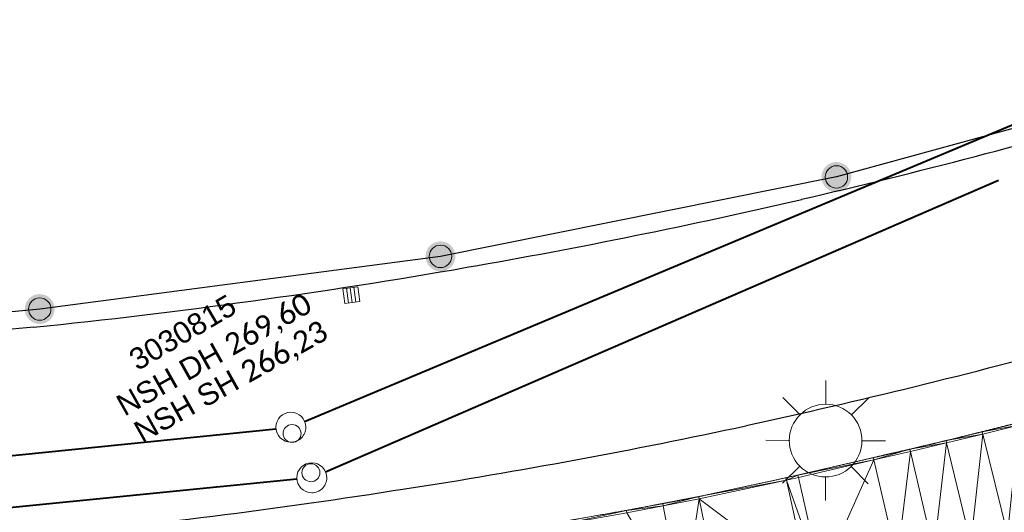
# Model space of a CAD drawing. Header units: millimetres. Extents: x 3402416 to 3403134, y 5267375 to 5268119.
# Tile 15 of 256: x 3402550 to 3402583, y 5267568 to 5267585. Entities that reach past the tile are written whole.
import ezdxf

# ---------------------------------------------------------------- set-up
doc = ezdxf.new("R2010")
doc.units = ezdxf.units.MM
doc.header["$MEASUREMENT"] = 0
doc.linetypes.add('100.4', pattern=[0])
doc.linetypes.add('100.5', pattern=[5.5, 3.9, -1.6])
for name, color, linetype, lineweight, true_color in [('ALKIS_Flurstuecksgrenze', 7, 'Continuous', 0, 0xffff80), ('ALKIS_Grenzpunkte_abgemarkt', 7, 'Continuous', 0, 0xffff80), ('ALKIS_Grenzpunkte_endgueltig', 7, 'Continuous', 0, 0x73d156), ('BetaPlan_SW_GW_Schachtnummer', 7, 'Continuous', 0, 0xa85100)]:
    doc.layers.add(name, color=color, linetype=linetype, lineweight=lineweight, true_color=true_color)
for name, color, linetype, lineweight in [('IVK_Fahrbahnrand', 7, 'Continuous', 0), ('IVK_NSH_Modell Umring Teil West', 7, 'Continuous', 0), ('IVK_NSH_Modell Vermaschung Teil West', 2, 'Continuous', 0), ('IVK_NSH_Topographie Fahrbahnrand', 7, 'Continuous', 0), ('IVK_Rahmen Stempel', 7, 'Continuous', 0), ('IVK_RW Kanal', 90, 'Continuous', 0), ('IVK_RW Schacht', 90, 'Continuous', 0), ('IVK_Sinkkasten', 7, 'Continuous', 0), ('IVK_Strassenbeleuchtung', 7, 'Continuous', 0), ('IVK_SW Kanal', 20, 'Continuous', 0), ('IVK_SW Schacht', 20, 'Continuous', 0), ('IVK_SW Schachtanschrieb-Hoehen_NSH', 20, 'Continuous', 0)]:
    doc.layers.add(name, color=color, linetype=linetype, lineweight=lineweight)
doc.styles.add('Arial', font='arial.ttf')
doc.styles.add('Style-Arial Unicode MS', font='ARIALUNI.TTF')

# ---------------------------------------------------------------- blocks, each defined once
blk = doc.blocks.new('LAMPE0')
at = {"color": 0, "linetype": 'ByBlock', "lineweight": -2}
for p, q in [((1e-05, 0.00267), (2e-05, 0.00445)), ((-0.0019, 0.00192), (-0.00317, 0.0032)), ((0.00192, 0.0019), (0.0032, 0.00317)), ((-0.00267, 1e-05), (-0.00445, 2e-05)), ((0.00267, -1e-05), (0.00445, -2e-05)), ((-0.00192, -0.0019), (-0.0032, -0.00317)), ((0.0019, -0.00192), (0.00317, -0.0032)), ((-1e-05, -0.00267), (-2e-05, -0.00445))]:
    blk.add_line(p, q, dxfattribs=at)
for start, end in [(44.74282500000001, 134.742825), (134.742825, 224.742825), (314.742825, 44.74282500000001), (224.742825, 314.742825)]:
    blk.add_arc((0, 0), 0.0027, start, end, dxfattribs=at)
blk = doc.blocks.new('VA03A')
at = {"linetype": 'Continuous', "lineweight": 13}
h = blk.add_hatch(color=7, dxfattribs=at)
edge = h.paths.add_edge_path(flags=0)
edge.add_arc((0, 0), 0.05, 0, 360)
blk = doc.blocks.new('Grenzpunkt mit Abmarkung')
at = {"color": 0}
blk.add_circle((0, 0), 0.05, dxfattribs=at)
blk = doc.blocks.new('STEIN')
at = {"color": 0, "linetype": 'ByBlock', "lineweight": -2}
for start, end in [(90, 180), (0, 90), (180, 270), (270, 0)]:
    blk.add_arc((0, 0), 0.00501, start, end, dxfattribs=at)
blk = doc.blocks.new('M8_2')
at = {"color": 0, "linetype": 'ByBlock', "lineweight": -2}
for p, q in [((-0.005006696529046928, -0.004993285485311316), (-0.004993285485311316, 0.005006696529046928)), ((-0.004993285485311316, 0.005006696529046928), (0.005006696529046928, 0.004993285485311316)), ((-0.002513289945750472, 0.005003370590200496), (-0.002506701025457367, -0.00499663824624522)), ((-6.705521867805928e-06, -0.004999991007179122), (6.705521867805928e-06, 0.004999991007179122)), ((0.002506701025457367, 0.00499663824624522), (0.002513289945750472, -0.005003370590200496)), ((0.005006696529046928, 0.004993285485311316), (0.004993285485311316, -0.005006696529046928)), ((0.004993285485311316, -0.005006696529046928), (-0.005006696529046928, -0.004993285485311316))]:
    blk.add_line(p, q, dxfattribs=at)
blk = doc.blocks.new('GULLI')
at = {"color": 0, "linetype": 'ByBlock', "lineweight": -2, "xscale": 1.000000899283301, "yscale": 1.000000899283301, "zscale": 1.000000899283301, "rotation": 90.07683971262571}
blk.add_blockref('M8_2', (0, 0), dxfattribs=at)

msp = doc.modelspace()

# ---------------------------------------------------------------- linework, layer by layer
at = {"layer": 'ALKIS_Flurstuecksgrenze', "color": 7, "linetype": 'Continuous', "lineweight": 30, "flags": 128}
msp.add_lwpolyline([(3402705.279000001, 5267640.195), (3402691.552000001, 5267638.554), (3402686.640000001, 5267633.462), (3402681.198, 5267629.011), (3402675.305000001, 5267625.249), (3402627.943, 5267598.841), (3402615.918000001, 5267592.67), (3402603.512000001, 5267587.348), (3402590.766, 5267582.887), (3402577.751000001, 5267579.316), (3402564.515000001, 5267576.665), (3402551.119, 5267574.905), (3402511.262000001, 5267571.094), (3402496.555000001, 5267569.694), (3402487.611, 5267569.384), (3402479.948, 5267569.944), (3402472.465, 5267571.255), (3402465.141, 5267573.296), (3402461.796628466, 5267574.418155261)], dxfattribs=at)
at = {"layer": 'IVK_Fahrbahnrand', "color": 7, "linetype": 'Continuous', "lineweight": 30}
msp.add_line((3402550.92, 5267574.3), (3402536.26, 5267572.89), dxfattribs=at)
at = {"layer": 'IVK_Fahrbahnrand', "color": 7, "linetype": '100.4', "ltscale": 10}
for p, q in [((3402582.621, 5267570.804), (3402583.824, 5267571.107)), ((3402582.640000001, 5267570.726), (3402583.844000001, 5267571.029)), ((3402581.417, 5267570.509), (3402582.621, 5267570.804)), ((3402581.435000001, 5267570.431), (3402582.640000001, 5267570.726)), ((3402578.987000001, 5267569.94), (3402580.21, 5267570.222)), ((3402580.21, 5267570.222), (3402581.417, 5267570.509)), ((3402580.228000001, 5267570.144), (3402581.435000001, 5267570.431)), ((3402576.463, 5267569.356), (3402578.987000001, 5267569.94)), ((3402579.005, 5267569.862), (3402580.228000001, 5267570.144)), ((3402576.481000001, 5267569.278), (3402579.005, 5267569.862)), ((3402573.148000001, 5267568.637), (3402576.065, 5267569.267)), ((3402576.065, 5267569.267), (3402576.463, 5267569.356)), ((3402576.082, 5267569.189), (3402576.481000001, 5267569.278)), ((3402573.164, 5267568.559), (3402576.082, 5267569.189)), ((3402571.950000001, 5267568.407), (3402573.148000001, 5267568.637)), ((3402571.965, 5267568.328), (3402573.164, 5267568.559)), ((3402570.73, 5267568.179), (3402571.950000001, 5267568.407)), ((3402570.744, 5267568.1), (3402571.965, 5267568.328)), ((3402568.655, 5267567.813), (3402570.73, 5267568.179))]:
    msp.add_line(p, q, dxfattribs=at)
at = {"layer": 'IVK_Fahrbahnrand', "color": 7, "linetype": 'Continuous', "lineweight": 30}
for centre, radius, start, end in [((3402529.490000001, 5267781.95), 208.76, 283.0386305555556, 286.3189805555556), ((3402529.84, 5267780.21), 206.99, 279.8927611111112, 283.0536916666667), ((3402529.84, 5267780.21), 206.99, 275.8431194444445, 279.8928888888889), ((3402529.220000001, 5267781.08), 214.94, 282.2258694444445, 285.31405), ((3402532.05, 5267769.52), 203.05, 278.8611305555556, 282.1330111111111), ((3402529.870000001, 5267781.29), 215.01, 275.4927, 278.9531888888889)]:
    msp.add_arc(centre, radius, start, end, dxfattribs=at)
at = {"layer": 'IVK_NSH_Modell Umring Teil West', "color": 6, "linetype": '100.5', "ltscale": 10, "true_color": 0xe202f2}
msp.add_open_spline([(3402628.253, 5267598.544, 269.937), (3402641.757000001, 5267606.054, 270.0230000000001), (3402657.553, 5267614.878, 270.114), (3402675.255, 5267624.773, 270.2070000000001), (3402675.324, 5267624.659, 270.079), (3402684.824, 5267621.981, 270.344), (3402684.826, 5267621.97, 270.4580000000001), (3402684.883, 5267621.864, 270.4580000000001), (3402685.543000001, 5267620.164, 270.387), (3402685.562, 5267620.086, 270.387), (3402685.564, 5267620.075, 270.322), (3402687.058000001, 5267616.919, 270.241), (3402687.044000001, 5267616.907, 270.2970000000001), (3402687.083000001, 5267616.837, 270.298), (3402687.222000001, 5267616.45, 270.294), (3402686.878, 5267615.082, 270.225), (3402688.132000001, 5267612.963, 270.158), (3402688.854, 5267611.727, 270.108), (3402692.632000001, 5267606.31, 265.792), (3402690.801, 5267601.975, 265.743), (3402690.498000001, 5267601.81, 265.685), (3402692.019, 5267598.974, 264.145), (3402693.751000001, 5267596.039, 263.722), (3402697.143000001, 5267589.96, 261.397), (3402697.219000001, 5267589.903, 261.323), (3402701.143000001, 5267583.189, 261.113), (3402700.796000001, 5267582.857, 261.114), (3402700.48, 5267582.471, 261.115), (3402700.240000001, 5267582.096, 261.116), (3402700.018000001, 5267581.634, 261.118), (3402699.865000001, 5267581.182, 261.121), (3402699.759000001, 5267580.656, 261.123), (3402699.724, 5267580.1, 261.127), (3402699.757000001, 5267579.607, 261.13), (3402699.84, 5267579.163, 261.133), (3402699.968, 5267578.744, 261.1360000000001), (3402700.137000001, 5267578.349, 261.14), (3402700.357, 5267577.958, 261.143), (3402700.601, 5267577.618, 261.146), (3402700.875, 5267577.308, 261.149), (3402701.194000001, 5267577.017, 261.152), (3402701.458000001, 5267576.818, 261.155), (3402701.77, 5267576.623, 261.157), (3402702.079, 5267576.466, 261.1600000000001), (3402702.457, 5267576.317, 261.162), (3402702.826, 5267576.211, 261.164), (3402703.183000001, 5267576.145, 261.166), (3402703.533, 5267576.111, 261.168), (3402703.896000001, 5267576.109, 261.169), (3402704.292, 5267576.143, 261.171), (3402704.681, 5267576.217, 261.1720000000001), (3402704.965, 5267576.296, 261.173), (3402705.217000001, 5267576.386, 261.173), (3402707.832, 5267577.842, 261.175), (3402709.09, 5267572.866, 261.096), (3402708.405, 5267568.61, 260.907), (3402698.283, 5267563.277, 261.169), (3402693.549000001, 5267560.553, 260.917), (3402685.523000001, 5267555.965, 261.026), (3402668.604, 5267549.392, 261.028), (3402659.972000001, 5267545.813, 260.693), (3402647.149000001, 5267540.036, 260.412), (3402637.208000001, 5267534.921, 260.3090000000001), (3402625.271000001, 5267527.783, 260.3740000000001), (3402614.853000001, 5267521.252, 260.423), (3402604.386, 5267513.647, 260.492), (3402591.208000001, 5267503.377, 260.76), (3402587.076, 5267508.519, 261.1600000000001), (3402587.731000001, 5267518.469, 265.454), (3402582.621, 5267519.527, 265.304), (3402588.906, 5267527.261, 265.481), (3402594.968, 5267537.514, 265.929), (3402603.304, 5267546.246, 266.775), (3402600.832, 5267549.266, 266.887), (3402596.744, 5267551.245, 269.012), (3402591.885, 5267549.833, 268.92), (3402587.239000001, 5267546.861, 269.081), (3402581.243, 5267547.71, 269.55), (3402581.129000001, 5267547.828, 269.548), (3402576.830000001, 5267544.403, 269.457), (3402573.092000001, 5267540.608, 269.43), (3402571.878, 5267541.8, 269.408), (3402570.615000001, 5267542.617, 269.407), (3402574.302000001, 5267546.633, 269.3980000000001), (3402567.663000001, 5267563.645, 269.883), (3402562.649000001, 5267562.897, 269.866), (3402562.595000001, 5267563.239, 269.861), (3402562.584, 5267563.318, 269.86), (3402562.11, 5267566.725, 269.873), (3402562.099, 5267566.805, 269.873), (3402563.338, 5267566.977, 269.879), (3402565.816000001, 5267567.348, 269.89), (3402567.039, 5267567.542, 269.896), (3402568.655, 5267567.813, 269.908), (3402570.73, 5267568.179, 269.912), (3402571.950000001, 5267568.407, 269.917), (3402573.148000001, 5267568.637, 269.923), (3402576.065, 5267569.267, 269.935), (3402578.987000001, 5267569.94, 269.9460000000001), (3402580.21, 5267570.222, 269.951), (3402581.417, 5267570.509, 269.956), (3402582.621, 5267570.804, 269.961), (3402583.824, 5267571.107, 269.967), (3402585.018000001, 5267571.417, 269.972), (3402587.407000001, 5267572.063, 269.983), (3402592.197000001, 5267573.463, 270.005), (3402594.547, 5267574.203, 270.015), (3402595.726, 5267574.586, 270.02), (3402596.901000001, 5267574.978, 270.026), (3402598.088, 5267575.384, 270.031), (3402599.405, 5267575.831, 270.038), (3402600.717000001, 5267576.286, 270.045), (3402602.256000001, 5267576.82, 270.053), (3402603.278, 5267577.202, 270.058), (3402604.589000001, 5267577.686, 270.064), (3402605.878, 5267578.171, 270.0710000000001), (3402607.163000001, 5267578.664, 270.078), (3402608.444000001, 5267579.165, 270.085), (3402609.722000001, 5267579.675, 270.091), (3402613.612000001, 5267581.348, 270.009), (3402612.713, 5267582.91, 270.024), (3402612.692, 5267583.028, 270.024), (3402612.691000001, 5267583.046, 269.904), (3402610.129000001, 5267589.514, 269.691), (3402610.114000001, 5267589.539, 269.803), (3402610.039, 5267589.633, 269.803), (3402611.28, 5267590.171, 269.812), (3402612.516, 5267590.718, 269.8210000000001), (3402613.75, 5267591.273, 269.83), (3402614.979, 5267591.836, 269.839), (3402616.205000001, 5267592.407, 269.848), (3402617.428, 5267592.985, 269.8570000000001), (3402618.646000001, 5267593.572, 269.866), (3402619.861, 5267594.166, 269.8740000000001), (3402621.072000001, 5267594.768, 269.883), (3402622.279000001, 5267595.378, 269.892), (3402623.481000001, 5267595.996, 269.901), (3402624.680000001, 5267596.621, 269.9100000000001), (3402625.875, 5267597.255, 269.919), (3402627.066000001, 5267597.896, 269.928), (3402628.253, 5267598.544, 269.937)], degree=1, dxfattribs=at)
at = {"layer": 'IVK_NSH_Modell Vermaschung Teil West'}
for points in [[(3402583.824, 5267571.107, 269.967), (3402583.844000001, 5267571.029, 269.967), (3402582.621, 5267570.804, 269.961)], [(3402582.621, 5267570.804, 269.961), (3402583.844000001, 5267571.029, 269.967), (3402582.640000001, 5267570.726, 269.961)], [(3402582.640000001, 5267570.726, 269.961), (3402583.844000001, 5267571.029, 269.967), (3402583.470000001, 5267567.388, 269.95)], [(3402582.621, 5267570.804, 269.961), (3402582.640000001, 5267570.726, 269.961), (3402581.417, 5267570.509, 269.956)], [(3402581.417, 5267570.509, 269.956), (3402582.640000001, 5267570.726, 269.961), (3402581.435000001, 5267570.431, 269.956)], [(3402581.435000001, 5267570.431, 269.956), (3402582.640000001, 5267570.726, 269.961), (3402582.242000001, 5267567.087, 269.9450000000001)], [(3402582.640000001, 5267570.726, 269.961), (3402583.470000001, 5267567.388, 269.95), (3402582.242000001, 5267567.087, 269.9450000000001)], [(3402580.21, 5267570.222, 269.951), (3402579.005, 5267569.862, 269.9450000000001), (3402578.987000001, 5267569.94, 269.9460000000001)], [(3402580.21, 5267570.222, 269.951), (3402580.228000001, 5267570.144, 269.95), (3402579.005, 5267569.862, 269.9450000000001)], [(3402581.417, 5267570.509, 269.956), (3402581.435000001, 5267570.431, 269.956), (3402580.21, 5267570.222, 269.951)], [(3402581.435000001, 5267570.431, 269.956), (3402580.228000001, 5267570.144, 269.95), (3402580.21, 5267570.222, 269.951)], [(3402580.228000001, 5267570.144, 269.95), (3402581.435000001, 5267570.431, 269.956), (3402581.013, 5267566.795, 269.939)], [(3402581.013, 5267566.795, 269.939), (3402581.435000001, 5267570.431, 269.956), (3402582.242000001, 5267567.087, 269.9450000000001)], [(3402576.065, 5267569.267, 269.935), (3402578.987000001, 5267569.94, 269.9460000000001), (3402576.463, 5267569.356, 269.931)], [(3402576.463, 5267569.356, 269.931), (3402578.987000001, 5267569.94, 269.9460000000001), (3402579.005, 5267569.862, 269.9450000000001)], [(3402580.228000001, 5267570.144, 269.95), (3402579.78, 5267566.51, 269.9340000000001), (3402579.005, 5267569.862, 269.9450000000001)], [(3402580.228000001, 5267570.144, 269.95), (3402581.013, 5267566.795, 269.939), (3402579.78, 5267566.51, 269.9340000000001)], [(3402579.005, 5267569.862, 269.9450000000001), (3402576.481000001, 5267569.278, 269.93), (3402576.463, 5267569.356, 269.931)], [(3402576.481000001, 5267569.278, 269.93), (3402579.005, 5267569.862, 269.9450000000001), (3402577.244, 5267565.924, 269.919)], [(3402579.005, 5267569.862, 269.9450000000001), (3402579.78, 5267566.51, 269.9340000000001), (3402577.244, 5267565.924, 269.919)], [(3402576.065, 5267569.267, 269.935), (3402576.082, 5267569.189, 269.935), (3402573.148000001, 5267568.637, 269.923)], [(3402576.065, 5267569.267, 269.935), (3402576.463, 5267569.356, 269.931), (3402576.082, 5267569.189, 269.935)], [(3402576.463, 5267569.356, 269.931), (3402576.481000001, 5267569.278, 269.93), (3402576.082, 5267569.189, 269.935)], [(3402576.481000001, 5267569.278, 269.93), (3402577.244, 5267565.924, 269.919), (3402576.082, 5267569.189, 269.935)], [(3402576.082, 5267569.189, 269.935), (3402573.164, 5267568.559, 269.923), (3402573.148000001, 5267568.637, 269.923)], [(3402573.164, 5267568.559, 269.923), (3402576.082, 5267569.189, 269.935), (3402576.821, 5267565.829, 269.923)], [(3402576.082, 5267569.189, 269.935), (3402577.244, 5267565.924, 269.919), (3402576.821, 5267565.829, 269.923)], [(3402573.148000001, 5267568.637, 269.923), (3402571.965, 5267568.328, 269.917), (3402571.950000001, 5267568.407, 269.917)], [(3402573.148000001, 5267568.637, 269.923), (3402573.164, 5267568.559, 269.923), (3402571.965, 5267568.328, 269.917)], [(3402571.965, 5267568.328, 269.917), (3402573.164, 5267568.559, 269.923), (3402572.606000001, 5267564.949, 269.905)], [(3402573.164, 5267568.559, 269.923), (3402573.852, 5267565.188, 269.911), (3402572.606000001, 5267564.949, 269.905)], [(3402576.821, 5267565.829, 269.923), (3402573.852, 5267565.188, 269.911), (3402573.164, 5267568.559, 269.923)], [(3402570.73, 5267568.179, 269.912), (3402571.950000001, 5267568.407, 269.917), (3402571.965, 5267568.328, 269.917)], [(3402571.965, 5267568.328, 269.917), (3402570.744, 5267568.1, 269.912), (3402570.73, 5267568.179, 269.912)], [(3402571.965, 5267568.328, 269.917), (3402572.606000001, 5267564.949, 269.905), (3402570.744, 5267568.1, 269.912)], [(3402568.655, 5267567.813, 269.908), (3402570.73, 5267568.179, 269.912), (3402568.669000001, 5267567.734, 269.908)], [(3402568.669000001, 5267567.734, 269.908), (3402570.73, 5267568.179, 269.912), (3402570.744, 5267568.1, 269.912)]]:
    msp.add_3dface(points, dxfattribs=at)
at = {"layer": 'IVK_NSH_Topographie Fahrbahnrand', "color": 7, "linetype": '100.4', "ltscale": 10}
for p, q in [((3402582.621, 5267570.804, 269.961), (3402583.824, 5267571.107, 269.967)), ((3402582.640000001, 5267570.726, 269.961), (3402583.844000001, 5267571.029, 269.967)), ((3402581.417, 5267570.509, 269.956), (3402582.621, 5267570.804, 269.961)), ((3402581.435000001, 5267570.431, 269.956), (3402582.640000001, 5267570.726, 269.961)), ((3402578.987000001, 5267569.94, 269.9460000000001), (3402580.21, 5267570.222, 269.951)), ((3402580.21, 5267570.222, 269.951), (3402581.417, 5267570.509, 269.956)), ((3402580.228000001, 5267570.144, 269.95), (3402581.435000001, 5267570.431, 269.956)), ((3402576.463, 5267569.356, 269.931), (3402578.987000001, 5267569.94, 269.9460000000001)), ((3402579.005, 5267569.862, 269.9450000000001), (3402580.228000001, 5267570.144, 269.95)), ((3402576.481000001, 5267569.278, 269.93), (3402579.005, 5267569.862, 269.9450000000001)), ((3402573.148000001, 5267568.637, 269.923), (3402576.065, 5267569.267, 269.935)), ((3402576.065, 5267569.267, 269.935), (3402576.463, 5267569.356, 269.931)), ((3402576.082, 5267569.189, 269.935), (3402576.481000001, 5267569.278, 269.93)), ((3402573.164, 5267568.559, 269.923), (3402576.082, 5267569.189, 269.935)), ((3402571.950000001, 5267568.407, 269.917), (3402573.148000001, 5267568.637, 269.923)), ((3402571.965, 5267568.328, 269.917), (3402573.164, 5267568.559, 269.923)), ((3402570.73, 5267568.179, 269.912), (3402571.950000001, 5267568.407, 269.917)), ((3402570.744, 5267568.1, 269.912), (3402571.965, 5267568.328, 269.917)), ((3402568.655, 5267567.813, 269.908), (3402570.73, 5267568.179, 269.912))]:
    msp.add_line(p, q, dxfattribs=at)
at = {"layer": 'IVK_Rahmen Stempel', "color": 7, "linetype": 'Continuous', "lineweight": 30}
msp.add_3dface([(3402461.796628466, 5267374.849302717), (3403134.296628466, 5267374.849302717), (3403134.296628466, 5268117.349302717), (3402461.796628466, 5268117.349302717)], dxfattribs=at)
msp.add_3dface([(3402461.796628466, 5267374.849302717), (3403134.296628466, 5267374.849302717), (3403134.296628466, 5268117.349302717), (3402461.796628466, 5268117.349302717)], dxfattribs=at)
at = {"layer": 'IVK_RW Kanal', "linetype": 'Continuous', "lineweight": 40}
for p, q in [((3402560.674000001, 5267569.467), (3402583.174000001, 5267579.207)), ((3402531.104, 5267566.377), (3402559.714000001, 5267569.227))]:
    msp.add_line(p, q, dxfattribs=at)
at = {"layer": 'IVK_SW Kanal', "linetype": 'Continuous', "lineweight": 40}
for p, q in [((3402559.974, 5267571.147), (3402586.734000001, 5267582.367)), ((3402525.444000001, 5267567.487), (3402559.014, 5267570.907))]:
    msp.add_line(p, q, dxfattribs=at)

# ---------------------------------------------------------------- block references
at = {"layer": 'ALKIS_Grenzpunkte_abgemarkt', "color": 7, "xscale": 7.5, "yscale": 7.5, "zscale": 7.5}
for p in [(3402577.751000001, 5267579.316), (3402564.515000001, 5267576.665), (3402551.119, 5267574.905)]:
    msp.add_blockref('Grenzpunkt mit Abmarkung', p, dxfattribs=at)
at = {"layer": 'ALKIS_Grenzpunkte_endgueltig', "color": 254, "ltscale": 0.5, "true_color": 0xbfffbf, "xscale": 10, "yscale": 10, "zscale": 10}
for p in [(3402577.751000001, 5267579.316), (3402564.515000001, 5267576.665), (3402551.119, 5267574.905)]:
    msp.add_blockref('VA03A', p, dxfattribs=at)
at = {"layer": 'IVK_RW Schacht', "linetype": 'Continuous', "lineweight": 13, "zscale": 100, "rotation": 359.9919}
for p, xscale, yscale in [((3402560.214000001, 5267569.267), 100, 100), ((3402560.184, 5267569.437), 59.99999999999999, 59.99999999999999)]:
    msp.add_blockref('STEIN', p, dxfattribs=dict(at, xscale=xscale, yscale=yscale))
at = {"layer": 'IVK_Sinkkasten', "color": 7, "linetype": 'Continuous', "lineweight": 13, "xscale": 49.99999999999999, "yscale": 49.99999999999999, "zscale": 100, "rotation": 277.5605978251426}
msp.add_blockref('GULLI', (3402561.534, 5267575.367), dxfattribs=at)
at = {"layer": 'IVK_Strassenbeleuchtung', "color": 7, "linetype": 'Continuous', "lineweight": 13, "xscale": 450.0000000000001, "yscale": 450.0000000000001, "zscale": 100, "rotation": 359.9919}
msp.add_blockref('LAMPE0', (3402577.390000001, 5267570.51), dxfattribs=at)
at = {"layer": 'IVK_SW Schacht', "linetype": 'Continuous', "lineweight": 13, "zscale": 100, "rotation": 359.9919}
for p, xscale, yscale in [((3402559.514, 5267570.957), 100, 100), ((3402559.554, 5267570.747), 59.99999999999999, 59.99999999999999)]:
    msp.add_blockref('STEIN', p, dxfattribs=dict(at, xscale=xscale, yscale=yscale))

# ---------------------------------------------------------------- texts
at = {"layer": 'BetaPlan_SW_GW_Schachtnummer', "color": 1, "linetype": 'Continuous', "insert": (3402554.022515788, 5267573.44512884), "char_height": 0.7199999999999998, "attachment_point": 1, "rotation": 30.462828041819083, "line_spacing_factor": 0.69, "style": 'Arial'}
msp.add_mtext('\\fArial Unicode MS|b0|i0|c00|p39;3030815', dxfattribs=at)
at = {"layer": 'IVK_SW Schachtanschrieb-Hoehen_NSH', "linetype": 'Continuous', "lineweight": 106, "char_height": 0.7200000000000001, "attachment_point": 7, "rotation": 29.26552540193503, "line_spacing_factor": 0.6, "style": 'Style-Arial Unicode MS'}
for s, insert in [('NSH DH \\fCalibri|b0|i0|c00|p39;269,60', (3402554.022345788, 5267571.181602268)), ('NSH SH \\fCalibri|b0|i0|c00|p39;266,23', (3402554.610323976, 5267570.296005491))]:
    msp.add_mtext(s, dxfattribs=dict(at, insert=insert))

doc.saveas('drawing.dxf')
